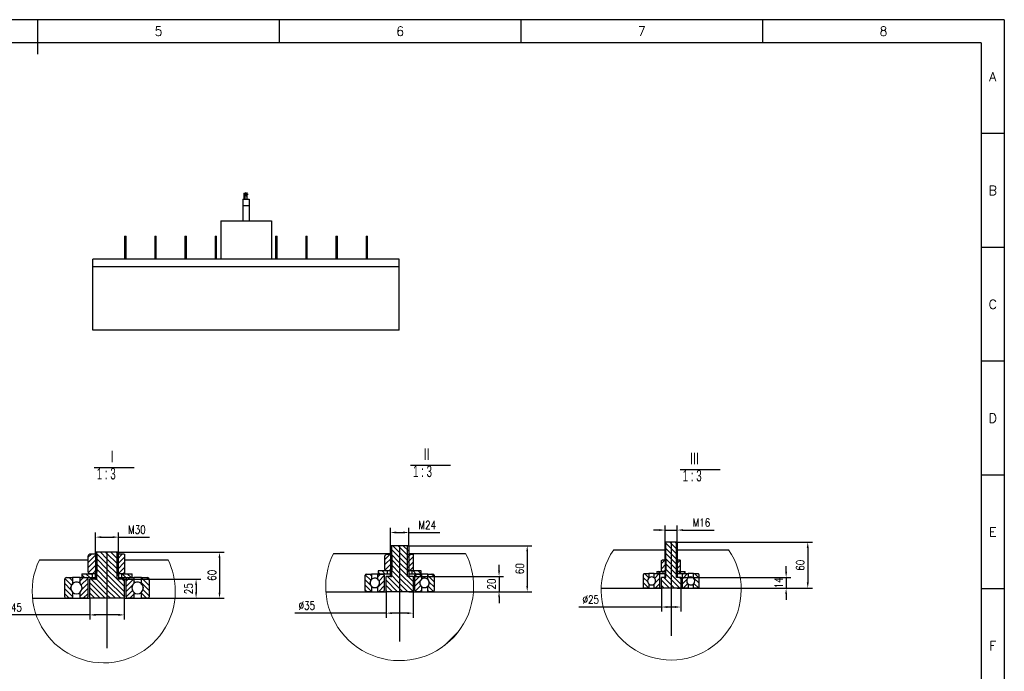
# Model space of a CAD drawing. Header units: millimetres. Extents: x -26 to 816, y -10 to 584.
# Tile 9 of 9: x 388 to 816, y 301 to 584. Entities that reach past the tile are written whole.
import ezdxf
from ezdxf.enums import TextEntityAlignment as Align

# ---------------------------------------------------------------- set-up
doc = ezdxf.new("R2010")
doc.units = ezdxf.units.MM
doc.header["$LTSCALE"] = 10
doc.header["$PDSIZE"] = -1
for name, color, linetype in [('1轮廓实线层', 7, 'Continuous'), ('2细线层', 4, 'Continuous'), ('5剖面线层', 2, 'Continuous'), ('6文字层', 3, 'Continuous'), ('图框层', 7, 'Continuous'), ('细线', 7, 'Continuous')]:
    doc.layers.add(name, color=color, linetype=linetype)
doc.styles.add('SLDTEXTSTYLE0', font='TXT', dxfattribs={"width": 0.7})
doc.styles.add('SLDTEXTSTYLE5', font='TXT', dxfattribs={"width": 0.633333})
doc.styles.add('TH_GBDIM', font='romans.shx', dxfattribs={"width": 0.8, "bigfont": 'gbcbig.shx'})
doc.dimstyles.new('TH_GBDIM', dxfattribs={"dimtxt": 3.5, "dimasz": 2.5, "dimexe": 2, "dimexo": 0, "dimgap": 1.5, "dimtad": 1, "dimdec": 1, "dimzin": 0, "dimdsep": 46, "dimtxsty": 'TH_GBDIM', "dimcen": 2.5, "dimclrd": 130, "dimclre": 130, "dimclrt": 3, "dimadec": 0, "dimazin": 0, "dimtfac": 0.714286, "dimtdec": 1, "dimtmove": 0, "dimatfit": 3, "dimfxl": 1, "dimtzin": 0, "dimlwd": -1, "dimlwe": -1, "dimarcsym": 0})
pattern_1 = [(135, (10.4226, 30.7342), (-1.122532, -1.122532), [])]
pattern_2 = [(45, (10.4226, 30.7342), (-1.122532, 1.122532), [])]
pattern_3 = [(135, (39.429, 30.7342), (-1.122532, -1.122532), [])]
pattern_4 = [(45, (39.429, 30.7342), (-1.122532, 1.122532), [])]

# ---------------------------------------------------------------- blocks, each defined once
blk = doc.blocks.new('SW_NOTE_3')
at = {"layer": '细线', "color": 0}
blk.add_line((-7.27, -0.82), (10.18, -0.82), dxfattribs=at)
at = {"layer": '细线', "color": 0, "char_height": 5, "attachment_point": 1}
for s, insert, style in [('I', (0, 6.45), 'SLDTEXTSTYLE0'), (' 1 : 3', (-7.27, -1.01), 'SLDTEXTSTYLE5')]:
    blk.add_mtext(s, dxfattribs=dict(at, insert=insert, style=style))
blk = doc.blocks.new('SW_NOTE_4')
at = {"layer": '细线', "color": 0}
blk.add_line((-5.82, -0.82), (11.64, -0.82), dxfattribs=at)
at = {"layer": '细线', "color": 0, "char_height": 5, "attachment_point": 1}
for s, insert, style in [('II', (0, 6.45), 'SLDTEXTSTYLE0'), (' 1 : 3', (-5.82, -1.01), 'SLDTEXTSTYLE5')]:
    blk.add_mtext(s, dxfattribs=dict(at, insert=insert, style=style))
blk = doc.blocks.new('SW_NOTE_5')
at = {"layer": '细线', "color": 0}
blk.add_line((-4.36, -0.82), (13.09, -0.82), dxfattribs=at)
at = {"layer": '细线', "color": 0, "char_height": 5, "attachment_point": 1}
for s, insert, style in [('III', (0, 6.45), 'SLDTEXTSTYLE0'), (' 1 : 3', (-4.36, -1.01), 'SLDTEXTSTYLE5')]:
    blk.add_mtext(s, dxfattribs=dict(at, insert=insert, style=style))
blk = doc.blocks.new('*D41')
at = {"color": 130}
for p, q in [((433.17, 340.74), (466.42, 340.74)), ((464.42, 338.24), (464.42, 334.93)), ((433.17, 332.43), (466.42, 332.43))]:
    blk.add_line(p, q, dxfattribs=at)
at = {"color": 130, "lineweight": 15}
for points in [[(464, 338.24), (464.83, 338.24), (464.42, 340.74)], [(464, 334.93), (464.83, 334.93), (464.42, 332.43)]]:
    blk.add_solid(points, dxfattribs=at)
at = {"layer": 'Defpoints', "color": 0, "lineweight": 15}
for p in [(433.17, 340.74), (433.17, 332.43), (464.42, 332.43)]:
    blk.add_point(p, dxfattribs=at)
at = {"color": 3, "insert": (461.17, 336.58), "char_height": 3.5, "attachment_point": 5, "rotation": 90, "style": 'TH_GBDIM'}
blk.add_mtext('{25}{}{}', dxfattribs=at)
blk = doc.blocks.new('*D44')
at = {"color": 130}
for p, q in [((420.67, 352.08), (420.67, 360.99)), ((430.67, 352.08), (430.67, 360.99)), ((423.17, 358.99), (428.17, 358.99)), ((430.67, 358.99), (444.17, 358.99))]:
    blk.add_line(p, q, dxfattribs=at)
at = {"color": 130, "lineweight": 15}
for points in [[(423.17, 359.41), (423.17, 358.58), (420.67, 358.99)], [(428.17, 359.41), (428.17, 358.58), (430.67, 358.99)]]:
    blk.add_solid(points, dxfattribs=at)
at = {"layer": 'Defpoints', "color": 0, "lineweight": 15}
for p in [(430.67, 358.99), (420.67, 352.08), (430.67, 352.08)]:
    blk.add_point(p, dxfattribs=at)
at = {"color": 3, "insert": (438.67, 362.24), "char_height": 3.5, "attachment_point": 5, "style": 'TH_GBDIM'}
blk.add_mtext('{M30}{}{}', dxfattribs=at)
blk = doc.blocks.new('*D45')
at = {"color": 130}
for p, q in [((418.17, 332.41), (418.17, 323.19)), ((433.17, 332.41), (433.17, 323.19)), ((418.17, 325.19), (379.85, 325.19)), ((430.67, 325.19), (420.67, 325.19))]:
    blk.add_line(p, q, dxfattribs=at)
at = {"color": 130, "lineweight": 15}
for points in [[(420.67, 325.61), (420.67, 324.77), (418.17, 325.19)], [(430.67, 325.61), (430.67, 324.77), (433.17, 325.19)]]:
    blk.add_solid(points, dxfattribs=at)
at = {"layer": 'Defpoints', "color": 0, "lineweight": 15}
for p in [(418.17, 332.41), (433.17, 332.41), (433.17, 325.19)]:
    blk.add_point(p, dxfattribs=at)
at = {"color": 3, "insert": (385.08, 328.44), "char_height": 3.5, "attachment_point": 5, "style": 'TH_GBDIM'}
blk.add_mtext('{%%c45}{}{}', dxfattribs=at)
blk = doc.blocks.new('*D46')
at = {"color": 130}
for p, q in [((596.22, 344.44), (596.22, 346.94)), ((558.81, 341.94), (598.22, 341.94)), ((596.22, 341.94), (596.22, 335.28)), ((558.81, 335.28), (598.22, 335.28)), ((596.22, 332.78), (596.22, 330.28))]:
    blk.add_line(p, q, dxfattribs=at)
at = {"color": 130, "lineweight": 15}
for points in [[(595.81, 344.44), (596.64, 344.44), (596.22, 341.94)], [(595.81, 332.78), (596.64, 332.78), (596.22, 335.28)]]:
    blk.add_solid(points, dxfattribs=at)
at = {"layer": 'Defpoints', "color": 0, "lineweight": 15}
for p in [(558.81, 341.94), (558.81, 335.28), (596.22, 335.28)]:
    blk.add_point(p, dxfattribs=at)
at = {"color": 3, "insert": (592.97, 338.61), "char_height": 3.5, "attachment_point": 5, "rotation": 90, "style": 'TH_GBDIM'}
blk.add_mtext('{20}{}{}', dxfattribs=at)
blk = doc.blocks.new('*D49')
at = {"color": 130}
for p, q in [((548.98, 354.94), (548.98, 363.02)), ((551.48, 361.02), (554.48, 361.02)), ((556.98, 354.94), (556.98, 363.02)), ((556.98, 361.02), (570.48, 361.02))]:
    blk.add_line(p, q, dxfattribs=at)
at = {"color": 130, "lineweight": 15}
for points in [[(551.48, 361.44), (551.48, 360.6), (548.98, 361.02)], [(554.48, 361.44), (554.48, 360.6), (556.98, 361.02)]]:
    blk.add_solid(points, dxfattribs=at)
at = {"layer": 'Defpoints', "color": 0, "lineweight": 15}
for p in [(556.98, 361.02), (548.98, 354.94), (556.98, 354.94)]:
    blk.add_point(p, dxfattribs=at)
at = {"color": 3, "insert": (564.98, 364.27), "char_height": 3.5, "attachment_point": 5, "style": 'TH_GBDIM'}
blk.add_mtext('{M24}{}{}', dxfattribs=at)
blk = doc.blocks.new('*D50')
at = {"color": 130}
for p, q in [((547.15, 335.28), (547.15, 323.96)), ((558.81, 335.28), (558.81, 323.96)), ((547.15, 325.96), (507.38, 325.96)), ((556.31, 325.96), (549.65, 325.96))]:
    blk.add_line(p, q, dxfattribs=at)
at = {"color": 130, "lineweight": 15}
for points in [[(549.65, 326.37), (549.65, 325.54), (547.15, 325.96)], [(556.31, 326.37), (556.31, 325.54), (558.81, 325.96)]]:
    blk.add_solid(points, dxfattribs=at)
at = {"layer": 'Defpoints', "color": 0, "lineweight": 15}
for p in [(547.15, 335.28), (558.81, 335.28), (558.81, 325.96)]:
    blk.add_point(p, dxfattribs=at)
at = {"color": 3, "insert": (512.61, 329.21), "char_height": 3.5, "attachment_point": 5, "style": 'TH_GBDIM'}
blk.add_mtext('{%%c35}{}{}', dxfattribs=at)
blk = doc.blocks.new('*D51')
at = {"color": 130}
for p, q in [((721.09, 343.95), (721.09, 346.45)), ((675.24, 341.45), (723.09, 341.45)), ((721.09, 341.45), (721.09, 336.78)), ((675.24, 336.78), (723.09, 336.78)), ((721.09, 334.28), (721.09, 331.78))]:
    blk.add_line(p, q, dxfattribs=at)
at = {"color": 130, "lineweight": 15}
for points in [[(720.67, 343.95), (721.5, 343.95), (721.09, 341.45)], [(720.67, 334.28), (721.5, 334.28), (721.09, 336.78)]]:
    blk.add_solid(points, dxfattribs=at)
at = {"layer": 'Defpoints', "color": 0, "lineweight": 15}
for p in [(675.24, 341.45), (675.24, 336.78), (721.09, 336.78)]:
    blk.add_point(p, dxfattribs=at)
at = {"color": 3, "insert": (717.84, 339.12), "char_height": 3.5, "attachment_point": 5, "rotation": 90, "style": 'TH_GBDIM'}
blk.add_mtext('{14}{}{}', dxfattribs=at)
blk = doc.blocks.new('*D54')
at = {"color": 130}
for p, q in [((668.41, 356.45), (668.41, 364.08)), ((673.74, 356.45), (673.74, 364.08)), ((665.91, 362.08), (663.41, 362.08)), ((668.41, 362.08), (673.74, 362.08)), ((676.24, 362.08), (689.74, 362.08))]:
    blk.add_line(p, q, dxfattribs=at)
at = {"color": 130, "lineweight": 15}
for points in [[(665.91, 362.5), (665.91, 361.66), (668.41, 362.08)], [(676.24, 362.5), (676.24, 361.66), (673.74, 362.08)]]:
    blk.add_solid(points, dxfattribs=at)
at = {"layer": 'Defpoints', "color": 0, "lineweight": 15}
for p in [(673.74, 362.08), (668.41, 356.45), (673.74, 356.45)]:
    blk.add_point(p, dxfattribs=at)
at = {"color": 3, "insert": (684.24, 365.33), "char_height": 3.5, "attachment_point": 5, "style": 'TH_GBDIM'}
blk.add_mtext('{M16}{}{}', dxfattribs=at)
blk = doc.blocks.new('*D55')
at = {"color": 130}
for p, q in [((666.91, 336.78), (666.91, 326.61)), ((675.24, 336.78), (675.24, 326.61)), ((666.91, 328.61), (630.87, 328.61)), ((672.74, 328.61), (669.41, 328.61))]:
    blk.add_line(p, q, dxfattribs=at)
at = {"color": 130, "lineweight": 15}
for points in [[(669.41, 329.03), (669.41, 328.2), (666.91, 328.61)], [(672.74, 329.03), (672.74, 328.2), (675.24, 328.61)]]:
    blk.add_solid(points, dxfattribs=at)
at = {"layer": 'Defpoints', "color": 0, "lineweight": 15}
for p in [(666.91, 336.78), (675.24, 336.78), (675.24, 328.61)]:
    blk.add_point(p, dxfattribs=at)
at = {"color": 3, "insert": (636.1, 331.86), "char_height": 3.5, "attachment_point": 5, "style": 'TH_GBDIM'}
blk.add_mtext('{%%c25}{}{}', dxfattribs=at)
blk = doc.blocks.new('*D87')
at = {"color": 130}
for p, q in [((430.33, 352.41), (476.6, 352.41)), ((474.6, 349.91), (474.6, 334.91)), ((442.81, 332.41), (476.6, 332.41))]:
    blk.add_line(p, q, dxfattribs=at)
at = {"color": 130, "lineweight": 15}
for points in [[(474.18, 349.91), (475.02, 349.91), (474.6, 352.41)], [(474.18, 334.91), (475.02, 334.91), (474.6, 332.41)]]:
    blk.add_solid(points, dxfattribs=at)
at = {"layer": 'Defpoints', "color": 0, "lineweight": 15}
for p in [(430.33, 352.41), (442.81, 332.41), (474.6, 332.41)]:
    blk.add_point(p, dxfattribs=at)
at = {"color": 3, "lineweight": 15, "insert": (471.35, 342.41), "char_height": 3.5, "attachment_point": 5, "rotation": 90, "style": 'TH_GBDIM'}
blk.add_mtext('{60}{}{}', dxfattribs=at)
blk = doc.blocks.new('*D88')
at = {"color": 130}
for p, q in [((556.44, 355.28), (610.46, 355.28)), ((608.46, 352.78), (608.46, 337.78)), ((556.98, 335.28), (610.46, 335.28))]:
    blk.add_line(p, q, dxfattribs=at)
at = {"color": 130, "lineweight": 15}
for points in [[(608.04, 352.78), (608.88, 352.78), (608.46, 355.28)], [(608.04, 337.78), (608.88, 337.78), (608.46, 335.28)]]:
    blk.add_solid(points, dxfattribs=at)
at = {"layer": 'Defpoints', "color": 0, "lineweight": 15}
for p in [(556.44, 355.28), (556.98, 335.28), (608.46, 335.28)]:
    blk.add_point(p, dxfattribs=at)
at = {"color": 3, "lineweight": 15, "insert": (605.21, 345.28), "char_height": 3.5, "attachment_point": 5, "rotation": 90, "style": 'TH_GBDIM'}
blk.add_mtext('{60}{}{}', dxfattribs=at)
blk = doc.blocks.new('*D89')
at = {"color": 130}
for p, q in [((673.38, 356.78), (732.5, 356.78)), ((730.5, 354.28), (730.5, 339.28)), ((673.74, 336.78), (732.5, 336.78))]:
    blk.add_line(p, q, dxfattribs=at)
at = {"color": 130, "lineweight": 15}
for points in [[(730.08, 354.28), (730.92, 354.28), (730.5, 356.78)], [(730.08, 339.28), (730.92, 339.28), (730.5, 336.78)]]:
    blk.add_solid(points, dxfattribs=at)
at = {"layer": 'Defpoints', "color": 0, "lineweight": 15}
for p in [(673.38, 356.78), (673.74, 336.78), (730.5, 336.78)]:
    blk.add_point(p, dxfattribs=at)
at = {"color": 3, "lineweight": 15, "insert": (727.25, 346.78), "char_height": 3.5, "attachment_point": 5, "rotation": 90, "style": 'TH_GBDIM'}
blk.add_mtext('{60}{}{}', dxfattribs=at)

msp = doc.modelspace()

# ---------------------------------------------------------------- hatches: boundary and pattern name
at = {"layer": '5剖面线层'}
h = msp.add_hatch(dxfattribs=at)
h.set_pattern_fill('ANSI31', color=256, scale=0.5, style=0)
h.set_pattern_definition(pattern_2)
edge = h.paths.add_edge_path()
edge.add_line((421.3, 351.25), (420.67, 351.61))
edge.add_line((420.67, 351.61), (418.13, 351.61))
edge.add_line((418.13, 351.61), (417.94, 351.5))
edge.add_spline(control_points=[(417.94, 351.5), (417.86, 351.42), (417.66, 351.24), (417.55, 351), (417.49, 350.85)], knot_values=[0, 0, 0, 0, 0.412755, 1, 1, 1, 1], degree=3, periodic=0)
edge.add_line((417.49, 350.85), (417.49, 343.83))
edge.add_spline(control_points=[(417.49, 343.83), (417.55, 343.69), (417.66, 343.44), (417.86, 343.26), (417.94, 343.19)], knot_values=[0, 0, 0, 0, 0.592572, 1, 1, 1, 1], degree=3, periodic=0)
edge.add_line((417.94, 343.19), (418.13, 343.08))
edge.add_line((418.13, 343.08), (419.17, 343.08))
edge.add_line((419.17, 343.08), (420.93, 343.08))
edge.add_line((420.93, 343.08), (421.3, 343.71))
edge.add_line((421.3, 343.71), (421.3, 351.25))
h.paths.add_polyline_path([(430.04, 343.71), (430.4, 343.08), (433.21, 343.08), (433.4, 343.19), (433.4, 351.5), (433.21, 351.61), (430.67, 351.61), (430.46, 351.49), (430.04, 351.07)])
h = msp.add_hatch(dxfattribs=at)
h.set_pattern_fill('ANSI31', color=256, scale=0.5, style=0)
h.set_pattern_definition(pattern_4)
edge = h.paths.add_edge_path()
edge.add_line((549.52, 351.13), (548.98, 351.44))
edge.add_line((548.98, 351.44), (547.11, 351.44))
edge.add_line((547.11, 351.44), (546.93, 351.34))
edge.add_spline(control_points=[(546.93, 351.34), (546.87, 351.28), (546.71, 351.14), (546.63, 350.95), (546.58, 350.83)], knot_values=[0, 0, 0, 0, 0.412759, 1, 1, 1, 1], degree=3, periodic=0)
edge.add_line((546.58, 350.83), (546.58, 344.88))
edge.add_spline(control_points=[(546.58, 344.88), (546.63, 344.77), (546.71, 344.58), (546.87, 344.44), (546.93, 344.38)], knot_values=[0, 0, 0, 0, 0.592577, 1, 1, 1, 1], degree=3, periodic=0)
edge.add_line((546.93, 344.38), (547.11, 344.28))
edge.add_line((547.11, 344.28), (547.48, 344.28))
edge.add_line((547.48, 344.28), (549.21, 344.28))
edge.add_line((549.21, 344.28), (549.52, 344.82))
edge.add_line((549.52, 344.82), (549.52, 351.13))
h.paths.add_polyline_path([(556.44, 344.82), (556.75, 344.28), (558.86, 344.28), (559.03, 344.38), (559.03, 351.34), (558.86, 351.44), (556.98, 351.44), (556.44, 351.13)])
h = msp.add_hatch(dxfattribs=at)
h.set_pattern_fill('ANSI31', color=256, scale=0.5, style=0)
h.set_pattern_definition([(45, (64.9, 30.7342), (-1.122532, 1.122532), [])])
edge = h.paths.add_edge_path()
edge.add_line((668.41, 349.05), (667.2, 349.05))
edge.add_line((667.2, 349.05), (667.04, 348.96))
edge.add_spline(control_points=[(667.04, 348.96), (667, 348.92), (666.9, 348.82), (666.84, 348.7), (666.81, 348.62)], knot_values=[0, 0, 0, 0, 0.412745, 1, 1, 1, 1], degree=3, periodic=0)
edge.add_line((666.81, 348.62), (666.81, 344.55))
edge.add_spline(control_points=[(666.81, 344.55), (666.84, 344.47), (666.9, 344.34), (667, 344.25), (667.04, 344.21)], knot_values=[0, 0, 0, 0, 0.592571, 1, 1, 1, 1], degree=3, periodic=0)
edge.add_line((667.04, 344.21), (667.2, 344.12))
edge.add_line((667.2, 344.12), (667.41, 344.12))
edge.add_line((667.41, 344.12), (668.41, 344.12))
edge.add_line((668.41, 344.12), (668.41, 349.05))
h.paths.add_polyline_path([(675.11, 348.96), (674.95, 349.05), (673.74, 349.05), (673.74, 344.12), (674.95, 344.12), (675.11, 344.21)])
h.paths.add_polyline_path([(673.74, 349.05), (673.38, 348.84), (673.38, 344.48), (673.59, 344.12), (673.74, 344.12)])
h.paths.add_polyline_path([(668.77, 348.84), (668.41, 349.05), (668.41, 344.12), (668.56, 344.12), (668.77, 344.48)])
h = msp.add_hatch(dxfattribs=at)
h.set_pattern_fill('ANSI31', color=256, scale=0.5, angle=90, style=0)
h.set_pattern_definition(pattern_1)
h.paths.add_polyline_path([(414.67, 343.08), (414.67, 341.41), (416.67, 341.41), (419.17, 341.41), (419.17, 343.08)])
h.paths.add_polyline_path([(436.67, 341.41), (436.67, 343.08), (432.17, 343.08), (432.17, 341.41)])
h = msp.add_hatch(dxfattribs=at)
h.set_pattern_fill('ANSI31', color=256, scale=0.5, angle=90, style=0)
h.set_pattern_definition(pattern_3)
h.paths.add_polyline_path([(540.76, 340.66), (540.76, 342.94), (538.48, 342.94, 0.414211), (537.98, 342.44), (537.98, 335.78, 0.414211), (538.48, 335.28), (540.76, 335.28), (540.76, 337.56, -0.44635)])
h.paths.add_polyline_path([(567.98, 342.44, 0.414211), (567.48, 342.94), (565.2, 342.94), (565.2, 340.66, -0.44635), (565.2, 337.56), (565.2, 335.28), (567.48, 335.28, 0.414211), (567.98, 335.78)])
h = msp.add_hatch(dxfattribs=at)
h.set_pattern_fill('ANSI31', color=256, scale=0.5, style=0)
h.set_pattern_definition(pattern_4)
h.paths.add_polyline_path([(546.31, 342.44, 0.414211), (545.81, 342.94), (543.65, 342.94), (543.54, 342.94), (543.54, 340.66, -0.44635), (543.54, 337.56), (543.54, 335.28), (545.81, 335.28, 0.414211), (546.31, 335.78)])
h.paths.add_polyline_path([(562.43, 340.66), (562.43, 342.94), (560.15, 342.94, 0.414211), (559.65, 342.44), (559.65, 335.78, 0.414211), (560.15, 335.28), (562.43, 335.28), (562.43, 337.56, -0.44635)])
h = msp.add_hatch(dxfattribs=at)
h.set_pattern_fill('ANSI31', color=256, scale=0.5, angle=90, style=0)
h.set_pattern_definition(pattern_3)
h.paths.add_polyline_path([(543.65, 344.28), (543.65, 342.94), (545.81, 342.94), (547.48, 342.94), (547.48, 344.28)])
h.paths.add_polyline_path([(562.31, 342.94), (562.31, 344.28), (558.48, 344.28), (558.48, 342.94)])
h = msp.add_hatch(dxfattribs=at)
h.set_pattern_fill('ANSI31', color=256, scale=0.5, angle=90, style=0)
h.set_pattern_definition([(135, (64.9, 30.7342), (-1.122532, -1.122532), [])])
h.paths.add_polyline_path([(661.41, 338.66, -0.441187), (661.41, 341.24), (661.41, 343.12), (659.44, 343.12, 0.414233), (659.08, 342.75), (659.08, 337.15, 0.41423), (659.44, 336.78), (661.41, 336.78)])
h = msp.add_hatch(dxfattribs=at)
h.set_pattern_fill('ANSI31', color=256, scale=0.5, style=0)
h.set_pattern_definition([(45, (52.6945, 30.7342), (-1.122532, 1.122532), [])])
h.paths.add_polyline_path([(666.21, 338.66, -0.437411), (666.21, 341.23), (666.21, 343.12), (664.24, 343.12, 0.414233), (663.87, 342.75), (663.87, 337.15, 0.41423), (664.24, 336.78), (666.21, 336.78)])
h = msp.add_hatch(dxfattribs=at)
h.set_pattern_fill('ANSI31', color=256, scale=0.5, style=0)
h.set_pattern_definition([(45, (64.935, 30.7342), (-1.122532, 1.122532), [])])
h.paths.add_polyline_path([(678.45, 338.66, -0.437411), (678.45, 341.23), (678.45, 343.12), (676.48, 343.12, 0.414233), (676.11, 342.75), (676.11, 337.15, 0.41423), (676.48, 336.78), (678.45, 336.78)])
h = msp.add_hatch(dxfattribs=at)
h.set_pattern_fill('ANSI31', color=256, scale=0.5, angle=90, style=0)
h.set_pattern_definition(pattern_1)
h.paths.add_polyline_path([(410.67, 335.05, -0.446494), (410.67, 338.77), (410.67, 341.41), (408, 341.41, 0.414225), (407.33, 340.74), (407.33, 333.08, 0.414225), (408, 332.41), (410.67, 332.41)])
h.paths.add_polyline_path([(444, 340.74, 0.41421), (443.33, 341.41), (440.67, 341.41), (440.67, 338.77, -0.446497), (440.67, 335.05), (440.67, 332.41), (443.33, 332.41, 0.414211), (444, 333.08)])
h = msp.add_hatch(dxfattribs=at)
h.set_pattern_fill('ANSI31', color=256, scale=0.5, style=0)
h.set_pattern_definition(pattern_2)
h.paths.add_polyline_path([(414, 335.05), (414, 332.41), (416.67, 332.41, 0.414211), (417.33, 333.08), (417.33, 340.74, 0.414211), (416.67, 341.41), (414.67, 341.41), (414, 341.41), (414, 338.77, -0.446499)])
h.paths.add_polyline_path([(434, 333.08, 0.414215), (434.67, 332.41), (437.33, 332.41), (437.33, 335.05, -0.446497), (437.33, 338.77), (437.33, 341.41), (434.67, 341.41, 0.414215), (434, 340.74)])

# ---------------------------------------------------------------- linework, layer by layer
at = {"color": 7, "linetype": 'Continuous', "lineweight": 30}
for p, q in [((484.83, 505.94), (487.5, 505.94)), ((484.83, 505.94), (484.83, 503.27)), ((485.16, 508.61), (485.16, 505.94)), ((485.16, 508.61), (485.5, 508.61)), ((485.5, 508.61), (485.5, 505.94)), ((485.76, 508.27), (485.5, 508.27)), ((485.5, 507.87), (485.76, 507.87)), ((485.9, 508.74), (485.76, 508.74)), ((485.76, 508.71), (485.76, 508.74)), ((485.76, 507.41), (485.76, 508.71)), ((485.76, 507.41), (485.9, 507.41)), ((485.83, 505.94), (485.83, 507.41)), ((485.9, 508.71), (485.9, 508.74)), ((485.9, 507.41), (485.9, 508.71)), ((486.56, 508.47), (485.9, 508.47)), ((485.9, 507.67), (486.56, 507.67)), ((486.5, 507.57), (486.5, 505.94)), ((486.7, 508.74), (486.56, 508.74)), ((486.56, 508.71), (486.56, 508.74)), ((486.56, 507.41), (486.56, 508.71)), ((486.56, 507.41), (486.7, 507.41)), ((486.7, 508.71), (486.7, 508.74)), ((486.7, 507.41), (486.7, 508.71)), ((486.83, 508.27), (486.7, 508.27)), ((486.7, 507.87), (486.83, 507.87)), ((486.83, 508.27), (486.83, 507.87)), ((487.5, 505.94), (487.5, 503.27)), ((484.83, 503.27), (487.5, 503.27)), ((484.83, 503.27), (484.83, 496.61)), ((487.5, 503.27), (487.5, 496.61)), ((475.16, 496.61), (475.16, 479.94)), ((475.16, 496.61), (497.16, 496.61)), ((497.16, 496.61), (497.16, 479.94)), ((433.3, 489.94), (433.3, 479.94)), ((433.3, 489.94), (433.63, 489.94)), ((433.63, 489.94), (433.96, 489.94)), ((433.96, 479.94), (433.96, 489.94)), ((446.43, 489.94), (446.43, 479.94)), ((446.43, 489.94), (446.76, 489.94)), ((446.76, 489.94), (447.1, 489.94)), ((447.1, 479.94), (447.1, 489.94)), ((459.56, 489.94), (459.56, 479.94)), ((459.56, 489.94), (459.9, 489.94)), ((459.9, 489.94), (460.23, 489.94)), ((460.23, 479.94), (460.23, 489.94)), ((472.7, 489.94), (472.7, 479.94)), ((472.7, 489.94), (473.03, 489.94)), ((473.03, 489.94), (473.36, 489.94)), ((473.36, 479.94), (473.36, 489.94)), ((498.96, 489.94), (498.96, 479.94)), ((498.96, 489.94), (499.3, 489.94)), ((499.3, 489.94), (499.63, 489.94)), ((499.63, 479.94), (499.63, 489.94)), ((512.1, 489.94), (512.1, 479.94)), ((512.1, 489.94), (512.43, 489.94)), ((512.43, 489.94), (512.76, 489.94)), ((512.76, 479.94), (512.76, 489.94)), ((525.23, 489.94), (525.23, 479.94)), ((525.23, 489.94), (525.56, 489.94)), ((525.56, 489.94), (525.9, 489.94)), ((525.9, 479.94), (525.9, 489.94)), ((538.36, 489.94), (538.36, 479.94)), ((538.36, 489.94), (538.7, 489.94)), ((538.7, 489.94), (539.03, 489.94)), ((539.03, 479.94), (539.03, 489.94)), ((552.83, 479.94), (419.5, 479.94)), ((419.5, 476.61), (419.5, 479.94)), ((552.83, 476.61), (552.83, 479.94)), ((552.83, 476.61), (419.5, 476.61)), ((419.5, 448.94), (419.5, 476.61)), ((552.83, 448.94), (552.83, 476.61)), ((552.83, 448.94), (419.5, 448.94)), ((668.74, 356.78), (668.41, 356.45)), ((668.41, 349.05), (668.41, 356.45)), ((673.41, 356.78), (668.74, 356.78)), ((673.74, 356.45), (673.41, 356.78)), ((673.74, 356.45), (673.74, 349.05)), ((417.94, 351.5), (418.13, 351.61)), ((420.67, 351.61), (418.13, 351.61)), ((421, 352.41), (420.67, 352.08)), ((420.67, 351.61), (420.67, 352.08)), ((421.3, 351.25), (420.67, 351.61)), ((430.33, 352.41), (421, 352.41)), ((421.3, 351.25), (421.3, 343.71)), ((430.67, 351.61), (430.04, 351.25)), ((430.04, 343.71), (430.04, 351.25)), ((430.67, 352.08), (430.33, 352.41)), ((430.67, 352.08), (430.67, 351.61)), ((433.21, 351.61), (430.67, 351.61)), ((433.21, 351.61), (433.4, 351.5)), ((433.4, 343.19), (433.4, 351.5)), ((524.25, 351.94), (548.98, 351.94)), ((546.93, 351.34), (547.11, 351.44)), ((548.98, 351.44), (547.11, 351.44)), ((549.31, 355.28), (548.98, 354.94)), ((548.98, 351.44), (548.98, 354.94)), ((549.52, 351.13), (548.98, 351.44)), ((556.65, 355.28), (549.31, 355.28)), ((556.98, 351.44), (556.44, 351.13)), ((556.98, 354.94), (556.65, 355.28)), ((556.98, 354.94), (556.98, 351.44)), ((556.98, 351.94), (581.68, 351.94)), ((558.86, 351.44), (556.98, 351.44)), ((558.86, 351.44), (559.03, 351.34)), ((559.03, 344.38), (559.03, 351.34)), ((646.07, 353.45), (668.41, 353.45)), ((673.74, 353.45), (696.08, 353.45)), ((396.25, 349.08), (417.49, 349.08)), ((417.49, 343.83), (417.49, 350.85)), ((433.4, 349.08), (452.23, 349.08)), ((546.58, 344.88), (546.58, 350.83)), ((549.52, 351.13), (549.52, 344.82)), ((556.44, 344.82), (556.44, 351.13)), ((666.81, 344.55), (666.81, 348.62)), ((667.04, 348.96), (667.2, 349.05)), ((668.41, 349.05), (667.2, 349.05)), ((668.77, 348.84), (668.41, 349.05)), ((668.77, 348.84), (668.77, 344.48)), ((673.74, 349.05), (673.38, 348.84)), ((673.38, 344.48), (673.38, 348.84)), ((674.95, 349.05), (673.74, 349.05)), ((674.95, 349.05), (675.11, 348.96)), ((675.11, 344.21), (675.11, 348.96)), ((414.67, 343.08), (414.67, 341.41)), ((414.67, 343.08), (419.17, 343.08)), ((418.13, 343.08), (417.94, 343.19)), ((420.93, 343.08), (418.13, 343.08)), ((419.17, 343.08), (419.17, 341.41)), ((420.67, 340.74), (420.67, 343.08)), ((420.93, 343.08), (421.3, 343.71)), ((430.04, 343.71), (430.4, 343.08)), ((433.21, 343.08), (430.4, 343.08)), ((430.67, 343.08), (430.67, 340.74)), ((432.17, 341.41), (432.17, 343.08)), ((432.17, 343.08), (436.67, 343.08)), ((433.4, 343.19), (433.21, 343.08)), ((436.67, 341.41), (436.67, 343.08)), ((538.48, 342.94), (540.76, 342.94)), ((540.76, 342.94), (540.76, 340.66)), ((543.54, 342.94), (540.76, 342.94)), ((543.54, 342.94), (545.81, 342.94)), ((543.54, 340.66), (543.54, 342.94)), ((543.65, 344.28), (543.65, 342.94)), ((547.48, 344.28), (543.65, 344.28)), ((547.48, 342.94), (543.65, 342.94)), ((547.11, 344.28), (546.93, 344.38)), ((549.21, 344.28), (547.11, 344.28)), ((547.48, 344.28), (547.48, 342.94)), ((548.98, 342.94), (547.48, 342.94)), ((548.98, 341.94), (548.98, 344.28)), ((549.21, 344.28), (549.52, 344.82)), ((556.44, 344.82), (556.75, 344.28)), ((558.86, 344.28), (556.75, 344.28)), ((556.98, 344.28), (556.98, 341.94)), ((558.48, 342.94), (556.98, 342.94)), ((558.48, 342.94), (558.48, 344.28)), ((562.31, 344.28), (558.48, 344.28)), ((562.31, 342.94), (558.48, 342.94)), ((559.03, 344.38), (558.86, 344.28)), ((560.15, 342.94), (562.43, 342.94)), ((562.31, 342.94), (562.31, 344.28)), ((562.43, 342.94), (562.43, 340.66)), ((565.2, 342.94), (562.43, 342.94)), ((565.2, 342.94), (567.48, 342.94)), ((565.2, 340.66), (565.2, 342.94)), ((659.08, 337.15), (659.08, 342.75)), ((659.44, 343.12), (661.41, 343.12)), ((661.41, 343.12), (661.41, 341.24)), ((663.74, 343.12), (661.41, 343.12)), ((663.74, 343.12), (665.71, 343.12)), ((663.74, 341.27), (663.74, 343.12)), ((664.91, 344.12), (664.91, 343.12)), ((664.91, 344.12), (667.41, 344.12)), ((664.91, 343.12), (667.41, 343.12)), ((666.08, 342.75), (666.08, 337.15)), ((667.2, 344.12), (667.04, 344.21)), ((668.56, 344.12), (667.2, 344.12)), ((667.41, 344.12), (667.41, 343.12)), ((667.41, 343.12), (668.41, 343.12)), ((668.41, 341.45), (668.41, 344.12)), ((668.56, 344.12), (668.77, 344.48)), ((673.38, 344.48), (673.59, 344.12)), ((674.95, 344.12), (673.59, 344.12)), ((673.74, 344.12), (673.74, 341.45)), ((673.74, 343.12), (674.74, 343.12)), ((674.74, 343.12), (674.74, 344.12)), ((674.74, 344.12), (677.24, 344.12)), ((674.74, 343.12), (677.24, 343.12)), ((675.11, 344.21), (674.95, 344.12)), ((676.08, 337.15), (676.08, 342.75)), ((676.44, 343.12), (678.41, 343.12)), ((677.24, 343.12), (677.24, 344.12)), ((678.41, 343.12), (678.41, 341.23)), ((680.74, 343.12), (678.41, 343.12)), ((680.74, 343.12), (682.71, 343.12)), ((680.74, 341.27), (680.74, 343.12)), ((683.08, 342.75), (683.08, 337.15)), ((407.33, 333.08), (407.33, 340.74)), ((408, 341.41), (410.67, 341.41)), ((410.67, 341.41), (410.67, 338.77)), ((414, 341.41), (410.67, 341.41)), ((410.74, 338.77), (410.67, 338.77)), ((414, 341.41), (416.67, 341.41)), ((414, 338.77), (414, 341.41)), ((414.67, 341.41), (419.17, 341.41)), ((417.33, 340.74), (417.33, 333.08)), ((418.17, 332.41), (418.17, 340.74)), ((420.67, 340.74), (418.17, 340.74)), ((419.17, 341.41), (420.67, 341.41)), ((430.67, 341.41), (432.17, 341.41)), ((433.17, 340.74), (430.67, 340.74)), ((432.17, 341.41), (436.67, 341.41)), ((433.17, 340.74), (433.17, 332.41)), ((434, 333.08), (434, 340.74)), ((434.67, 341.41), (437.33, 341.41)), ((437.33, 341.41), (437.33, 338.77)), ((440.67, 341.41), (437.33, 341.41)), ((440.67, 338.77), (440.6, 338.77)), ((440.67, 341.41), (443.33, 341.41)), ((440.67, 338.77), (440.67, 341.41)), ((444, 340.74), (444, 333.08)), ((537.98, 335.78), (537.98, 342.44)), ((540.81, 340.66), (540.76, 340.66)), ((546.31, 342.44), (546.31, 335.78)), ((547.15, 335.28), (547.15, 341.94)), ((548.98, 341.94), (547.15, 341.94)), ((558.81, 341.94), (556.98, 341.94)), ((558.81, 341.94), (558.81, 335.28)), ((559.65, 335.78), (559.65, 342.44)), ((565.2, 340.66), (565.15, 340.66)), ((567.98, 342.44), (567.98, 335.78)), ((661.41, 338.66), (661.41, 336.78)), ((663.74, 336.78), (663.74, 338.63)), ((666.91, 336.78), (666.91, 341.45)), ((668.41, 341.45), (666.91, 341.45)), ((675.24, 341.45), (673.74, 341.45)), ((675.24, 341.45), (675.24, 336.78)), ((678.41, 338.66), (678.41, 336.78)), ((680.74, 336.78), (680.74, 338.63)), ((410.67, 335.05), (410.67, 332.41)), ((410.74, 335.05), (410.67, 335.05)), ((414, 332.41), (414, 335.05)), ((437.33, 335.05), (437.33, 332.41)), ((440.67, 335.05), (440.6, 335.05)), ((440.67, 332.41), (440.67, 335.05)), ((520.88, 335.28), (547.15, 335.28)), ((540.76, 335.28), (538.48, 335.28)), ((540.76, 337.56), (540.76, 335.28)), ((540.81, 337.56), (540.76, 337.56)), ((543.54, 335.28), (543.54, 337.56)), ((545.81, 335.28), (543.54, 335.28)), ((556.98, 335.28), (547.15, 335.28)), ((558.81, 335.28), (556.98, 335.28)), ((558.81, 335.28), (585.05, 335.28)), ((562.43, 335.28), (560.15, 335.28)), ((562.43, 337.56), (562.43, 335.28)), ((565.2, 337.56), (565.15, 337.56)), ((565.2, 335.28), (565.2, 337.56)), ((567.48, 335.28), (565.2, 335.28)), ((640.61, 336.78), (666.91, 336.78)), ((661.41, 336.78), (659.44, 336.78)), ((665.71, 336.78), (663.74, 336.78)), ((673.74, 336.78), (666.91, 336.78)), ((675.24, 336.78), (673.74, 336.78)), ((675.24, 336.78), (701.54, 336.78)), ((678.41, 336.78), (676.44, 336.78)), ((682.71, 336.78), (680.74, 336.78)), ((393.26, 332.41), (418.17, 332.41)), ((410.67, 332.41), (408, 332.41)), ((416.67, 332.41), (414, 332.41)), ((430.67, 332.41), (418.17, 332.41)), ((433.17, 332.43), (430.67, 332.43)), ((433.17, 332.41), (455.22, 332.41)), ((437.33, 332.41), (434.67, 332.41)), ((443.33, 332.41), (440.67, 332.41))]:
    msp.add_line(p, q, dxfattribs=at)
for p, q in [((668.77, 341.45), (668.77, 356.78)), ((671.08, 356.78), (671.08, 316.07)), ((673.38, 341.45), (673.38, 356.78)), ((420.67, 351.61), (420.67, 343.08)), ((421.3, 340.74), (421.3, 352.41)), ((425.67, 352.41), (425.67, 310.78)), ((430.04, 340.74), (430.04, 352.41)), ((430.67, 343.08), (430.67, 351.61)), ((548.98, 351.44), (548.98, 344.28)), ((549.52, 341.94), (549.52, 355.28)), ((552.98, 355.28), (552.98, 313.65)), ((556.44, 341.94), (556.44, 355.28)), ((556.98, 351.44), (556.98, 344.28)), ((668.41, 349.05), (668.41, 344.12)), ((673.74, 349.05), (673.74, 344.12)), ((420.67, 340.74), (421.3, 340.74)), ((430.67, 340.74), (430.04, 340.74)), ((548.98, 341.94), (549.52, 341.94)), ((556.98, 341.94), (556.44, 341.94)), ((668.41, 341.45), (668.77, 341.45)), ((673.74, 341.45), (673.38, 341.45))]:
    msp.add_line(p, q)
at = {"color": 0, "linetype": 'Continuous', "lineweight": 0}
for p, q in [((430.04, 351.07), (430.46, 351.49)), ((640.61, 336.51), (640.89, 336.78)), ((393.27, 332.26), (393.42, 332.41)), ((572.46, 311.89), (578.54, 317.97))]:
    msp.add_line(p, q, dxfattribs=at)
at = {"color": 7, "linetype": 'Continuous', "lineweight": 30, "flags": 128}
for points in [[(414, 339.41), (413.58, 339.35), (413.26, 339.26)], [(438.07, 339.26), (437.75, 339.35), (437.33, 339.41)], [(543.54, 341.19), (543.1, 341.13), (542.9, 341.07)], [(563.06, 341.07), (562.86, 341.13), (562.43, 341.19)], [(542.9, 337.14), (543.1, 337.09), (543.54, 337.03)], [(562.43, 337.03), (562.86, 337.09), (563.06, 337.14)]]:
    msp.add_lwpolyline(points, dxfattribs=at)
at = {"color": 7, "linetype": 'Continuous', "lineweight": 30}
for centre, radius, start, end in [((486.16, 507.94), 0.5, 187.6623, 216.8699), ((486.16, 507.94), 0.5, 237.769, 323.1301), ((538.48, 342.44), 0.5, 90, 179.9996), ((545.81, 342.44), 0.5, 0.0004, 90), ((560.15, 342.44), 0.5, 90, 179.9996), ((567.48, 342.44), 0.5, 0.0004, 90), ((659.44, 342.75), 0.367, 89.998, 180.0018), ((665.71, 342.75), 0.367, 359.9982, 90.002), ((676.44, 342.75), 0.367, 89.998, 180.0018), ((682.71, 342.75), 0.367, 359.9982, 90.002), ((408, 340.74), 0.667, 89.9988, 180.001), ((412.33, 336.91), 2.5, 131.879, 228.121), ((412.41, 336.91), 2.5, 90.0001, 129.2171), ((412.41, 336.91), 2.5, 50.5133, 89.9997), ((412.33, 336.91), 2.5, 311.8785, 48.1215), ((416.67, 340.74), 0.667, 0.0004, 89.9997), ((434.67, 340.74), 0.667, 90, 180.0003), ((439, 336.91), 2.5, 131.8788, 228.1212), ((438.93, 336.91), 2.5, 89.9999, 129.2469), ((438.93, 336.91), 2.5, 50.5341, 89.9999), ((439, 336.91), 2.5, 311.8788, 48.1212), ((443.33, 340.74), 0.667, 0.0004, 89.9997), ((542.15, 339.11), 2.08, 131.8928, 228.1072), ((542.21, 339.11), 2.08, 90.0002, 128.9501), ((542.21, 339.11), 2.08, 50.7657, 89.9999), ((542.15, 339.11), 2.08, 311.8928, 48.1072), ((563.81, 339.11), 2.08, 131.8928, 228.1072), ((563.75, 339.11), 2.08, 89.9996, 128.9834), ((563.75, 339.11), 2.08, 50.7887, 89.9999), ((563.81, 339.11), 2.08, 311.8928, 48.1072), ((662.59, 339.95), 1.75, 90.0001, 303.017), ((662.59, 339.95), 1.75, 303.0178, 89.9992), ((679.6, 339.95), 1.75, 90, 236.983), ((679.6, 339.95), 1.75, 236.9829, 90.0001), ((412.41, 336.91), 2.5, 230.6797, 309.2426), ((414.12, 336.91), 2.5, 249.9623, 267.2553), ((437.22, 336.91), 2.5, 272.7436, 290.0388), ((438.93, 336.91), 2.5, 230.6589, 309.2132), ((538.48, 335.78), 0.5, 180.0004, 269.9999), ((542.21, 339.11), 2.08, 230.9521, 308.9835), ((545.81, 335.78), 0.5, 270.0001, 359.9996), ((560.15, 335.78), 0.5, 180.0004, 269.9999), ((563.75, 339.11), 2.08, 230.9291, 308.9506), ((567.48, 335.78), 0.5, 270.0001, 359.9996), ((659.44, 337.15), 0.367, 179.9985, 270.0017), ((665.71, 337.15), 0.367, 269.9983, 0.0015), ((676.44, 337.15), 0.367, 179.9985, 270.0017), ((682.71, 337.15), 0.367, 269.9983, 0.0015), ((408, 333.08), 0.667, 179.999, 270.0012), ((416.67, 333.08), 0.667, 270.0003, 359.9996), ((434.67, 333.08), 0.667, 179.9997, 270), ((443.33, 333.08), 0.667, 270.0003, 359.9996)]:
    msp.add_arc(centre, radius, start, end, dxfattribs=at)
at = {"color": 7, "linetype": 'Continuous', "lineweight": 15}
for centre, radius, start, end in [((552.97, 337.46), 32.16, 153.2375, 360), ((552.96, 337.46), 32.16, 0.0001, 26.7624), ((671.08, 336.03), 30.47, 145.1401, 360), ((671.08, 336.03), 30.47, 359.9999, 34.86), ((424.24, 335.46), 31.13, 154.0537, 360), ((424.24, 335.46), 31.13, 0, 25.9463)]:
    msp.add_arc(centre, radius, start, end, dxfattribs=at)
at = {"color": 7, "linetype": 'Continuous', "lineweight": 30}
for points, knots in [([(417.49, 350.85), (417.55, 351), (417.66, 351.24), (417.86, 351.42), (417.94, 351.5)], [0, 0, 0, 0, 0.587245, 1, 1, 1, 1]), ([(546.58, 350.83), (546.63, 350.95), (546.71, 351.14), (546.87, 351.28), (546.93, 351.34)], [0, 0, 0, 0, 0.5872407, 1, 1, 1, 1]), ([(666.81, 348.62), (666.84, 348.7), (666.9, 348.82), (667, 348.92), (667.04, 348.96)], [0, 0, 0, 0, 0.587255, 1, 1, 1, 1]), ([(417.94, 343.19), (417.86, 343.26), (417.66, 343.44), (417.55, 343.69), (417.49, 343.83)], [0, 0, 0, 0, 0.407428, 1, 1, 1, 1]), ([(546.93, 344.38), (546.87, 344.44), (546.71, 344.58), (546.63, 344.77), (546.58, 344.88)], [0, 0, 0, 0, 0.407423, 1, 1, 1, 1]), ([(667.04, 344.21), (667, 344.25), (666.9, 344.34), (666.84, 344.47), (666.81, 344.55)], [0, 0, 0, 0, 0.407429, 1, 1, 1, 1]), ([(410.74, 338.77), (410.55, 338.56), (410.17, 338.14), (409.9, 337.32), (409.9, 336.48), (410.17, 335.67), (410.55, 335.25), (410.74, 335.05)], [0, 0, 0, 0, 0.200623, 0.401552, 0.602587, 0.803509, 1, 1, 1, 1]), ([(440.6, 335.05), (440.79, 335.26), (441.17, 335.68), (441.44, 336.5), (441.43, 337.34), (441.16, 338.15), (440.79, 338.57), (440.6, 338.77)], [0, 0, 0, 0, 0.200623, 0.401552, 0.602587, 0.803509, 1, 1, 1, 1]), ([(540.81, 340.66), (540.65, 340.48), (540.34, 340.14), (540.12, 339.45), (540.12, 338.75), (540.34, 338.07), (540.66, 337.73), (540.81, 337.56)], [0, 0, 0, 0, 0.200678, 0.401662, 0.602751, 0.803727, 1, 1, 1, 1]), ([(565.15, 337.56), (565.31, 337.73), (565.62, 338.08), (565.85, 338.76), (565.84, 339.47), (565.62, 340.15), (565.3, 340.49), (565.15, 340.66)], [0, 0, 0, 0, 0.200678, 0.401662, 0.602751, 0.803727, 1, 1, 1, 1])]:
    msp.add_open_spline(points, degree=3, knots=knots, dxfattribs=at)
at = {"layer": '1轮廓实线层', "lineweight": 30}
msp.add_line((395.5, 584), (395.5, 569), dxfattribs=at)
at = {"layer": '2细线层', "lineweight": 30}
for p, q in [((816, 584), (-25, 584)), ((395.5, 584), (395.5, 574)), ((500.62, 584), (500.62, 574)), ((605.75, 584), (605.75, 574)), ((710.88, 584), (710.88, 574)), ((816, 584), (816, -10)), ((816, 534.5), (806, 534.5)), ((816, 485), (806, 485)), ((816, 435.5), (806, 435.5)), ((816, 386), (806, 386)), ((816, 336.5), (806, 336.5))]:
    msp.add_line(p, q, dxfattribs=at)
at = {"layer": '5剖面线层'}
for p, q in [((671.08, 354.01), (668.77, 356.32)), ((671.08, 356.26), (670.55, 356.78)), ((673.38, 353.95), (671.08, 356.26)), ((673.38, 356.2), (672.8, 356.78)), ((421.3, 351.75), (420.82, 352.23)), ((425.67, 347.38), (421.3, 351.75)), ((425.67, 349.62), (422.88, 352.41)), ((425.67, 351.87), (425.13, 352.41)), ((430.04, 347.5), (425.67, 351.87)), ((430.04, 349.75), (427.37, 352.41)), ((430.04, 351.99), (429.62, 352.41)), ((430.51, 351.52), (430.04, 351.99)), ((552.98, 350.1), (548.98, 354.1)), ((552.98, 347.86), (548.98, 351.86)), ((552.98, 352.35), (550.05, 355.28)), ((552.98, 354.59), (552.3, 355.28)), ((556.44, 351.13), (552.98, 354.59)), ((556.44, 348.89), (552.98, 352.35)), ((556.98, 352.84), (554.54, 355.28)), ((671.08, 351.77), (668.77, 354.07)), ((671.08, 349.52), (668.77, 351.83)), ((673.38, 351.71), (671.08, 354.01)), ((673.38, 349.46), (671.08, 351.77)), ((425.67, 345.13), (421.3, 349.5)), ((425.67, 342.89), (421.3, 347.26)), ((430.04, 345.26), (425.67, 349.62)), ((430.04, 343.01), (425.67, 347.38)), ((552.98, 345.61), (549.52, 349.07)), ((556.44, 346.64), (552.98, 350.1)), ((556.98, 343.86), (552.98, 347.86)), ((671.08, 347.28), (668.77, 349.58)), ((671.08, 345.03), (668.77, 347.34)), ((673.38, 347.22), (671.08, 349.52)), ((673.38, 344.97), (671.08, 347.28)), ((421.3, 342.77), (420.96, 343.11)), ((425.67, 340.64), (421.3, 345.01)), ((425.67, 338.4), (421.3, 342.77)), ((430.04, 340.77), (425.67, 345.13)), ((433.17, 335.39), (425.67, 342.89)), ((430.67, 342.38), (430.04, 343.01)), ((552.98, 338.88), (548.98, 342.88)), ((552.98, 341.12), (549.44, 344.67)), ((552.98, 343.37), (549.52, 346.82)), ((558.81, 339.78), (552.98, 345.61)), ((558.81, 337.53), (552.98, 343.37)), ((666.26, 343.12), (665.26, 344.12)), ((671.08, 342.79), (668.77, 345.09)), ((671.08, 340.54), (668.77, 342.85)), ((673.38, 342.73), (671.08, 345.03)), ((675.24, 338.62), (671.08, 342.79)), ((675.24, 343.12), (674.74, 343.61)), ((677.24, 343.36), (676.48, 344.12)), ((683.16, 341.24), (681.28, 343.12)), ((424.92, 332.41), (418.17, 339.16)), ((425.67, 333.91), (418.83, 340.74)), ((421.08, 340.74), (420.67, 341.15)), ((425.67, 336.15), (421.08, 340.74)), ((433.17, 333.14), (425.67, 340.64)), ((431.64, 332.43), (425.67, 338.4)), ((430.06, 340.74), (430.04, 340.77)), ((433.17, 337.63), (430.06, 340.74)), ((433.17, 339.88), (432.3, 340.74)), ((552.09, 335.28), (547.15, 340.22)), ((552.98, 336.63), (547.67, 341.94)), ((558.81, 335.29), (552.98, 341.12)), ((556.58, 335.28), (552.98, 338.88)), ((670.35, 336.78), (666.91, 340.22)), ((671.08, 338.3), (667.93, 341.45)), ((674.84, 336.78), (671.08, 340.54)), ((675.24, 340.87), (674.66, 341.45)), ((683.08, 339.07), (680.83, 341.32)), ((683.12, 336.78), (681, 338.9)), ((422.68, 332.41), (418.17, 336.92)), ((420.43, 332.41), (418.17, 334.67)), ((429.41, 332.41), (425.67, 336.15)), ((549.85, 335.28), (547.15, 337.97)), ((547.6, 335.28), (547.15, 335.73)), ((554.34, 335.28), (552.98, 336.63)), ((668.1, 336.78), (666.91, 337.97)), ((672.59, 336.78), (671.08, 338.3)), ((418.19, 332.41), (418.17, 332.43)), ((427.17, 332.41), (425.67, 333.91))]:
    msp.add_line(p, q, dxfattribs=at)
at = {"layer": '图框层', "lineweight": 30}
for q in [(0, 574), (806, 0)]:
    msp.add_line((806, 574), q, dxfattribs=at)

# ---------------------------------------------------------------- block references
at = {"layer": '细线', "lineweight": 30}
for name, p in [('SW_NOTE_3', (427.32, 390.09)), ('SW_NOTE_4', (563.45, 391.12)), ('SW_NOTE_5', (679.3, 389.23))]:
    msp.add_blockref(name, p, dxfattribs=at)

# ---------------------------------------------------------------- texts
at = {"layer": '6文字层', "lineweight": 30, "style": 'TH_GBDIM'}
for s, p in [('5', (448.06, 579)), ('6', (553.19, 579)), ('7', (658.31, 579)), ('8', (763.44, 579)), ('A', (811, 559.25)), ('B', (811, 509.75)), ('C', (811, 460.25)), ('D', (811, 410.75)), ('E', (811, 361.25)), ('F', (811, 311.75))]:
    msp.add_text(s, height=4, dxfattribs=at).set_placement(p, align=Align.MIDDLE)

# ---------------------------------------------------------------- dimensions: what is measured, and where the dimension line sits
for base, p1, p2, text, picture, middle in [((430.67, 358.99), (420.67, 352.08), (430.67, 352.08), '{M30}{}{}', '*D44', (438.67, 362.24)), ((556.98, 361.02), (548.98, 354.94), (556.98, 354.94), '{M24}{}{}', '*D49', (564.98, 364.27)), ((673.74, 362.08), (668.41, 356.45), (673.74, 356.45), '{M16}{}{}', '*D54', (684.24, 365.33))]:
    dim = msp.add_linear_dim(base=base, p1=p1, p2=p2, text=text, dimstyle='TH_GBDIM', override={"dimgap": 1.5, "dimtad": 1, "dimjust": 0, "dimdec": 1, "dimlfac": 1, "dimse1": 0, "dimse2": 0, "dimsd1": 0, "dimsd2": 0})
    dim.commit()
    dim.dimension.update_dxf_attribs({"geometry": picture, "text_midpoint": middle})
at = {"lineweight": 15}
for base, p1, p2, picture, middle in [((730.5, 336.78), (673.38, 356.78), (673.74, 336.78), '*D89', (727.25, 346.78)), ((474.6, 332.41), (430.33, 352.41), (442.81, 332.41), '*D87', (471.35, 342.41)), ((608.46, 335.28), (556.44, 355.28), (556.98, 335.28), '*D88', (605.21, 345.28))]:
    dim = msp.add_linear_dim(base=base, p1=p1, p2=p2, angle=90, text='{60}{}{}', dimstyle='TH_GBDIM', override={"dimgap": 1.5, "dimtad": 1, "dimjust": 0, "dimdec": 1, "dimlfac": 1, "dimse1": 0, "dimse2": 0, "dimsd1": 0, "dimsd2": 0}, dxfattribs=at)
    dim.commit()
    dim.dimension.update_dxf_attribs({"geometry": picture, "text_midpoint": middle})
for base, p1, p2, text, picture, middle in [((596.22, 335.28), (558.81, 341.94), (558.81, 335.28), '{20}{}{}', '*D46', (596.22, 338.61)), ((721.09, 336.78), (675.24, 341.45), (675.24, 336.78), '{14}{}{}', '*D51', (721.09, 339.12))]:
    dim = msp.add_linear_dim(base=base, p1=p1, p2=p2, angle=90, text=text, dimstyle='TH_GBDIM', override={"dimgap": 1.5, "dimtad": 1, "dimjust": 0, "dimdec": 1, "dimlfac": 1, "dimse1": 0, "dimse2": 0, "dimsd1": 0, "dimsd2": 0})
    dim.commit()
    dim.dimension.update_dxf_attribs({"geometry": picture, "text_midpoint": middle, "dimtype": 160})
dim = msp.add_linear_dim(base=(464.42, 332.43), p1=(433.17, 340.74), p2=(433.17, 332.43), angle=90, text='{25}{}{}', dimstyle='TH_GBDIM', override={"dimgap": 1.5, "dimtad": 1, "dimjust": 0, "dimdec": 1, "dimlfac": 1, "dimse1": 0, "dimse2": 0, "dimsd1": 0, "dimsd2": 0})
dim.commit()
dim.dimension.update_dxf_attribs({"geometry": '*D41', "text_midpoint": (461.17, 336.58)})
for base, p1, p2, text, picture, middle in [((558.81, 325.96), (547.15, 335.28), (558.81, 335.28), '{%%c35}{}{}', '*D50', (512.61, 325.96)), ((675.24, 328.61), (666.91, 336.78), (675.24, 336.78), '{%%c25}{}{}', '*D55', (636.1, 328.61)), ((433.17, 325.19), (418.17, 332.41), (433.17, 332.41), '{%%c45}{}{}', '*D45', (385.08, 325.19))]:
    dim = msp.add_linear_dim(base=base, p1=p1, p2=p2, text=text, dimstyle='TH_GBDIM', override={"dimgap": 1.5, "dimtad": 1, "dimjust": 0, "dimdec": 1, "dimlfac": 1, "dimse1": 0, "dimse2": 0, "dimsd1": 0, "dimsd2": 0})
    dim.commit()
    dim.dimension.update_dxf_attribs({"geometry": picture, "text_midpoint": middle, "dimtype": 160})

doc.saveas('drawing.dxf')
